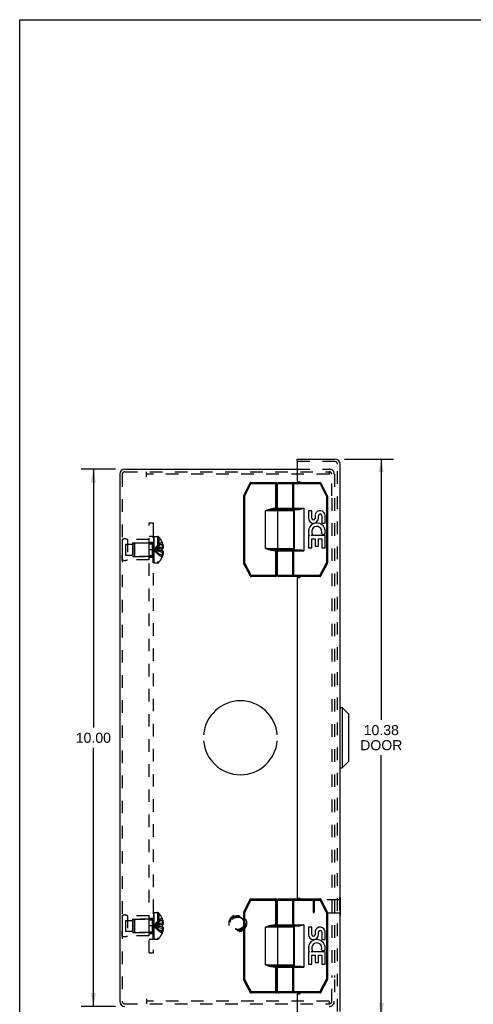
# Model space of a CAD drawing. Header units: inches. Extents: x 0 to 42.5, y 0 to 27.5.
# Tile 10 of 15: x 0 to 8.5, y 9.2 to 27.5. Entities that reach past the tile are written whole.
import ezdxf

# ---------------------------------------------------------------- set-up
doc = ezdxf.new("R2010")
doc.units = ezdxf.units.IN
doc.header["$LTSCALE"] = 2.3375
doc.header["$MEASUREMENT"] = 0
doc.linetypes.add('HIDDEN', pattern=[0.2, 0.1, -0.1])
doc.layers.get('0').update_dxf_attribs({"linetype": 'CONTINUOUS'})
for name, color, linetype in [('DEFAULT_2', 8, 'HIDDEN'), ('DIMENSIONS', 7, 'CONTINUOUS'), ('DOOR_ASSEMBLY', 7, 'CONTINUOUS'), ('OPEN', 7, 'CONTINUOUS'), ('SUBPANEL', 7, 'CONTINUOUS')]:
    doc.layers.add(name, color=color, linetype=linetype)
doc.styles.get("Standard").update_dxf_attribs({"font": 'arial.ttf'})
doc.dimstyles.new('DIMSTYLE_1', dxfattribs={"dimtxt": 0.1875, "dimasz": 0.25, "dimexe": 0.09, "dimexo": 0.07, "dimgap": 0.0375, "dimtad": 0, "dimtih": 1, "dimtoh": 1, "dimzin": 4, "dimdsep": 46, "dimtxsty": 'Standard', "dimblk": '_FILLED', "dimblk1": '_FILLED', "dimblk2": '_FILLED', "dimcen": 0.09, "dimadec": 3, "dimazin": 1, "dimtfac": 1, "dimtdec": 3, "dimtofl": 0, "dimtmove": 0, "dimatfit": 3, "dimldrblk": '_FILLED', "dimfxl": 0, "dimtolj": 1, "dimtzin": 4, "dimarcsym": 0})

# ---------------------------------------------------------------- blocks, each defined once
blk = doc.blocks.new('_FILLED')
at = {"color": 0, "linetype": 'ByBlock'}
blk.add_solid([(0, 0), (-1, 0.2), (-1, -0.2)], dxfattribs=at)
blk = doc.blocks.new('*D10')
at = {"layer": 'DIMENSIONS', "color": 2, "linetype": 'Continuous'}
for p, q in [((6.051, 19.324), (6.964, 19.324)), ((6.739, 19.324), (6.739, 14.467)), ((6.739, 8.949), (6.739, 13.811)), ((6.051, 8.949), (6.964, 8.949))]:
    blk.add_line(p, q, dxfattribs=at)
at = {"layer": 'DIMENSIONS', "color": 2, "linetype": 'Continuous', "xscale": 0.25, "yscale": 0.25, "zscale": 0.25}
for p, rotation in [((6.739, 19.324), 90), ((6.739, 8.949), 270)]:
    blk.add_blockref('_FILLED', p, dxfattribs=dict(at, rotation=rotation))
at = {"layer": 'DIMENSIONS', "color": 2, "linetype": 'Continuous', "insert": (6.739, 14.373), "char_height": 0.1875, "width": 0.78485, "attachment_point": 2, "line_spacing_factor": 0.9}
blk.add_mtext('10.38\\PDOOR', dxfattribs=at)
blk = doc.blocks.new('*D16')
at = {"layer": 'DIMENSIONS', "color": 2, "linetype": 'Continuous'}
for p, q in [((1.784, 19.136), (1.148, 19.136)), ((1.373, 19.136), (1.373, 14.324)), ((1.373, 9.136), (1.373, 13.949)), ((1.784, 9.136), (1.148, 9.136))]:
    blk.add_line(p, q, dxfattribs=at)
at = {"layer": 'DIMENSIONS', "color": 2, "linetype": 'Continuous', "xscale": 0.25, "yscale": 0.25, "zscale": 0.25}
for p, rotation in [((1.373, 19.136), 90), ((1.373, 9.136), 270)]:
    blk.add_blockref('_FILLED', p, dxfattribs=dict(at, rotation=rotation))
at = {"layer": 'DIMENSIONS', "color": 2, "linetype": 'Continuous', "insert": (1.373, 14.23), "char_height": 0.1875, "width": 0.6552, "attachment_point": 2, "line_spacing_factor": 0.9}
blk.add_mtext('10.00', dxfattribs=at)

msp = doc.modelspace()

# ---------------------------------------------------------------- linework, layer by layer
at = {"color": 7, "linetype": 'Continuous'}
for p, q in [((0, 0), (0, 27.5)), ((0, 27.5), (42.5, 27.5))]:
    msp.add_line(p, q, dxfattribs=at)
at = {"color": 3, "linetype": 'Continuous'}
for p, q in [((1.959, 19.136), (5.173, 19.136)), ((1.864, 19.041), (1.864, 9.231))]:
    msp.add_line(p, q, dxfattribs=at)
for centre, start, end in [((1.959, 19.041), 90, 180), ((1.959, 9.231), 180, 270)]:
    msp.add_arc(centre, 0.0948, start, end, dxfattribs=at)
at = {"layer": 'DEFAULT_2', "color": 8, "linetype": 'HIDDEN'}
for p, q in [((1.959, 19.088), (5.765, 19.088)), ((2.364, 18.993), (2.364, 19.088)), ((5.173, 19.136), (5.769, 19.136)), ((5.765, 19.088), (5.765, 19.04)), ((5.765, 19.088), (5.769, 19.088)), ((1.912, 19.041), (1.912, 9.231)), ((5.765, 19.04), (2.364, 19.04)), ((5.816, 18.636), (5.816, 19.041)), ((5.864, 19.041), (5.864, 18.636)), ((5.816, 18.596), (5.816, 9.676)), ((5.864, 18.596), (5.864, 9.676)), ((1.912, 17.824), (1.912, 17.448)), ((1.912, 17.824), (1.912, 17.736)), ((2.012, 17.824), (2.012, 17.448)), ((2.412, 17.824), (2.012, 17.824)), ((2.412, 17.448), (2.412, 17.824)), ((2.487, 17.39), (2.487, 17.879)), ((2.502, 17.879), (2.487, 17.879)), ((2.502, 17.879), (2.487, 17.879)), ((2.502, 17.874), (2.487, 17.874)), ((2.502, 17.872), (2.487, 17.872)), ((2.502, 17.863), (2.487, 17.863)), ((2.502, 17.844), (2.487, 17.844)), ((2.487, 17.844), (2.502, 17.844)), ((2.502, 17.842), (2.487, 17.842)), ((2.502, 17.84), (2.487, 17.84)), ((2.487, 17.837), (2.502, 17.837)), ((2.487, 17.834), (2.502, 17.834)), ((2.502, 17.828), (2.487, 17.828)), ((2.487, 17.824), (2.502, 17.824)), ((2.487, 17.819), (2.502, 17.819)), ((2.487, 17.816), (2.502, 17.816)), ((2.502, 17.815), (2.487, 17.815)), ((2.487, 17.815), (2.502, 17.815)), ((2.487, 17.79), (2.502, 17.79)), ((2.487, 17.778), (2.502, 17.778)), ((2.502, 17.879), (2.502, 17.39)), ((2.507, 17.39), (2.507, 17.882)), ((2.507, 17.882), (2.568, 17.882)), ((2.568, 17.882), (2.568, 17.39)), ((2.595, 17.87), (2.595, 17.402)), ((2.653, 17.777), (2.653, 17.777)), ((2.653, 17.777), (2.653, 17.776)), ((2.653, 17.776), (2.653, 17.654)), ((1.975, 17.738), (1.975, 17.535)), ((1.975, 17.738), (2.1, 17.738)), ((2.1, 17.761), (2.1, 17.511)), ((2.1, 17.761), (2.412, 17.761)), ((2.132, 17.75), (2.142, 17.76)), ((2.132, 17.75), (2.132, 17.522)), ((2.142, 17.76), (2.142, 17.512)), ((2.47, 17.76), (2.142, 17.76)), ((2.47, 17.76), (2.47, 17.512)), ((2.502, 17.775), (2.487, 17.775)), ((2.502, 17.774), (2.487, 17.774)), ((2.502, 17.77), (2.487, 17.77)), ((2.487, 17.763), (2.502, 17.763)), ((2.487, 17.761), (2.502, 17.761)), ((2.487, 17.76), (2.502, 17.76)), ((2.502, 17.748), (2.487, 17.748)), ((2.502, 17.735), (2.487, 17.735)), ((2.487, 17.719), (2.502, 17.719)), ((2.487, 17.708), (2.502, 17.708)), ((2.487, 17.689), (2.502, 17.689)), ((2.502, 17.683), (2.487, 17.683)), ((2.502, 17.683), (2.487, 17.683)), ((2.487, 17.682), (2.502, 17.682)), ((2.487, 17.682), (2.502, 17.682)), ((2.502, 17.674), (2.487, 17.674)), ((2.502, 17.649), (2.487, 17.649)), ((2.502, 17.639), (2.487, 17.639)), ((2.487, 17.634), (2.502, 17.634)), ((2.487, 17.625), (2.502, 17.625)), ((2.487, 17.605), (2.502, 17.605)), ((2.487, 17.595), (2.502, 17.595)), ((2.517, 17.64), (2.492, 17.636)), ((2.517, 17.64), (2.492, 17.636)), ((2.624, 17.621), (2.596, 17.624)), ((2.653, 17.618), (2.624, 17.621)), ((2.653, 17.741), (2.666, 17.741)), ((2.653, 17.686), (2.675, 17.686)), ((2.653, 17.654), (2.653, 17.654)), ((2.653, 17.654), (2.666, 17.654)), ((2.653, 17.618), (2.653, 17.497)), ((2.653, 17.618), (2.653, 17.618)), ((2.666, 17.618), (2.653, 17.618)), ((1.912, 17.448), (1.912, 17.536)), ((1.975, 17.535), (2.1, 17.535)), ((2.412, 17.448), (2.012, 17.448)), ((2.1, 17.511), (2.412, 17.511)), ((2.132, 17.522), (2.142, 17.512)), ((2.47, 17.512), (2.142, 17.512)), ((2.502, 17.584), (2.487, 17.584)), ((2.502, 17.572), (2.487, 17.572)), ((2.487, 17.549), (2.502, 17.549)), ((2.487, 17.549), (2.502, 17.549)), ((2.502, 17.548), (2.487, 17.548)), ((2.487, 17.544), (2.502, 17.544)), ((2.502, 17.542), (2.487, 17.542)), ((2.502, 17.542), (2.487, 17.542)), ((2.487, 17.527), (2.502, 17.527)), ((2.487, 17.515), (2.502, 17.515)), ((2.502, 17.494), (2.487, 17.494)), ((2.502, 17.481), (2.487, 17.481)), ((2.487, 17.481), (2.502, 17.481)), ((2.487, 17.48), (2.502, 17.48)), ((2.487, 17.479), (2.502, 17.479)), ((2.487, 17.468), (2.502, 17.468)), ((2.502, 17.463), (2.487, 17.463)), ((2.502, 17.462), (2.487, 17.462)), ((2.502, 17.46), (2.487, 17.46)), ((2.487, 17.456), (2.502, 17.456)), ((2.487, 17.442), (2.502, 17.442)), ((2.487, 17.442), (2.502, 17.442)), ((2.487, 17.438), (2.502, 17.438)), ((2.487, 17.437), (2.502, 17.437)), ((2.487, 17.429), (2.502, 17.429)), ((2.502, 17.429), (2.487, 17.429)), ((2.502, 17.417), (2.487, 17.417)), ((2.502, 17.411), (2.487, 17.411)), ((2.653, 17.587), (2.675, 17.587)), ((2.653, 17.532), (2.666, 17.532)), ((2.653, 17.497), (2.653, 17.496)), ((2.653, 17.496), (2.653, 17.496)), ((2.502, 17.407), (2.487, 17.407)), ((2.502, 17.406), (2.487, 17.406)), ((2.502, 17.4), (2.487, 17.4)), ((2.502, 17.391), (2.487, 17.391)), ((2.502, 17.39), (2.487, 17.39)), ((2.507, 17.39), (2.568, 17.39)), ((1.912, 10.824), (1.912, 10.448)), ((1.912, 10.824), (1.912, 10.736)), ((2.412, 10.824), (2.012, 10.824)), ((2.012, 10.824), (2.012, 10.448)), ((2.412, 10.448), (2.412, 10.824)), ((2.502, 10.879), (2.487, 10.879)), ((2.502, 10.879), (2.487, 10.879)), ((2.487, 10.39), (2.487, 10.879)), ((2.502, 10.874), (2.487, 10.874)), ((2.502, 10.872), (2.487, 10.872)), ((2.502, 10.863), (2.487, 10.863)), ((2.502, 10.844), (2.487, 10.844)), ((2.487, 10.844), (2.502, 10.844)), ((2.502, 10.842), (2.487, 10.842)), ((2.502, 10.84), (2.487, 10.84)), ((2.487, 10.837), (2.502, 10.837)), ((2.487, 10.834), (2.502, 10.834)), ((2.502, 10.828), (2.487, 10.828)), ((2.487, 10.824), (2.502, 10.824)), ((2.487, 10.819), (2.502, 10.819)), ((2.487, 10.816), (2.502, 10.816)), ((2.502, 10.815), (2.487, 10.815)), ((2.487, 10.815), (2.502, 10.815)), ((2.502, 10.879), (2.502, 10.39)), ((2.507, 10.882), (2.568, 10.882)), ((2.507, 10.39), (2.507, 10.882)), ((2.568, 10.882), (2.568, 10.39)), ((2.595, 10.87), (2.595, 10.402)), ((1.975, 10.738), (2.1, 10.738)), ((1.975, 10.738), (1.975, 10.535)), ((2.1, 10.761), (2.412, 10.761)), ((2.1, 10.761), (2.1, 10.511)), ((2.132, 10.75), (2.142, 10.76)), ((2.132, 10.75), (2.132, 10.522)), ((2.47, 10.76), (2.142, 10.76)), ((2.142, 10.76), (2.142, 10.512)), ((2.47, 10.76), (2.47, 10.512)), ((2.487, 10.79), (2.502, 10.79)), ((2.487, 10.778), (2.502, 10.778)), ((2.502, 10.775), (2.487, 10.775)), ((2.502, 10.774), (2.487, 10.774)), ((2.502, 10.77), (2.487, 10.77)), ((2.487, 10.763), (2.502, 10.763)), ((2.487, 10.761), (2.502, 10.761)), ((2.487, 10.76), (2.502, 10.76)), ((2.502, 10.748), (2.487, 10.748)), ((2.502, 10.735), (2.487, 10.735)), ((2.487, 10.719), (2.502, 10.719)), ((2.487, 10.708), (2.502, 10.708)), ((2.487, 10.689), (2.502, 10.689)), ((2.502, 10.683), (2.487, 10.683)), ((2.502, 10.683), (2.487, 10.683)), ((2.487, 10.682), (2.502, 10.682)), ((2.487, 10.682), (2.502, 10.682)), ((2.502, 10.674), (2.487, 10.674)), ((2.502, 10.649), (2.487, 10.649)), ((2.502, 10.639), (2.487, 10.639)), ((2.487, 10.634), (2.502, 10.634)), ((2.517, 10.64), (2.492, 10.636)), ((2.517, 10.64), (2.492, 10.636)), ((2.653, 10.776), (2.653, 10.777)), ((2.653, 10.777), (2.653, 10.777)), ((2.653, 10.776), (2.653, 10.654)), ((2.653, 10.741), (2.666, 10.741)), ((2.653, 10.686), (2.675, 10.686)), ((2.653, 10.654), (2.653, 10.654)), ((2.653, 10.654), (2.666, 10.654)), ((1.912, 10.448), (1.912, 10.536)), ((1.975, 10.535), (2.1, 10.535)), ((2.412, 10.448), (2.012, 10.448)), ((2.1, 10.511), (2.412, 10.511)), ((2.132, 10.522), (2.142, 10.512)), ((2.47, 10.512), (2.142, 10.512)), ((2.487, 10.625), (2.502, 10.625)), ((2.487, 10.605), (2.502, 10.605)), ((2.487, 10.595), (2.502, 10.595)), ((2.502, 10.584), (2.487, 10.584)), ((2.502, 10.572), (2.487, 10.572)), ((2.487, 10.549), (2.502, 10.549)), ((2.487, 10.549), (2.502, 10.549)), ((2.502, 10.548), (2.487, 10.548)), ((2.487, 10.544), (2.502, 10.544)), ((2.502, 10.542), (2.487, 10.542)), ((2.502, 10.542), (2.487, 10.542)), ((2.487, 10.527), (2.502, 10.527)), ((2.487, 10.515), (2.502, 10.515)), ((2.502, 10.494), (2.487, 10.494)), ((2.502, 10.481), (2.487, 10.481)), ((2.487, 10.481), (2.502, 10.481)), ((2.487, 10.48), (2.502, 10.48)), ((2.487, 10.479), (2.502, 10.479)), ((2.487, 10.468), (2.502, 10.468)), ((2.502, 10.463), (2.487, 10.463)), ((2.502, 10.462), (2.487, 10.462)), ((2.502, 10.46), (2.487, 10.46)), ((2.487, 10.456), (2.502, 10.456)), ((2.624, 10.621), (2.596, 10.624)), ((2.653, 10.618), (2.624, 10.621)), ((2.666, 10.618), (2.653, 10.618)), ((2.653, 10.618), (2.653, 10.618)), ((2.653, 10.618), (2.653, 10.497)), ((2.653, 10.587), (2.675, 10.587)), ((2.653, 10.532), (2.666, 10.532)), ((2.653, 10.497), (2.653, 10.496)), ((2.653, 10.496), (2.653, 10.496)), ((2.487, 10.442), (2.502, 10.442)), ((2.487, 10.442), (2.502, 10.442)), ((2.487, 10.438), (2.502, 10.438)), ((2.487, 10.437), (2.502, 10.437)), ((2.487, 10.429), (2.502, 10.429)), ((2.502, 10.429), (2.487, 10.429)), ((2.502, 10.417), (2.487, 10.417)), ((2.502, 10.411), (2.487, 10.411)), ((2.502, 10.407), (2.487, 10.407)), ((2.502, 10.406), (2.487, 10.406)), ((2.502, 10.4), (2.487, 10.4)), ((2.502, 10.391), (2.487, 10.391)), ((2.502, 10.39), (2.487, 10.39)), ((2.507, 10.39), (2.568, 10.39)), ((5.816, 9.231), (5.816, 9.636)), ((5.864, 9.636), (5.864, 9.231)), ((1.959, 9.184), (5.765, 9.184)), ((2.364, 9.279), (2.364, 9.184)), ((5.765, 9.232), (2.364, 9.232)), ((5.765, 9.232), (5.765, 9.184)), ((5.765, 9.184), (5.769, 9.184))]:
    msp.add_line(p, q, dxfattribs=at)
for points in [[(2.653, 17.777), (2.624, 17.757), (2.596, 17.736), (2.568, 17.713), (2.542, 17.689), (2.517, 17.663), (2.492, 17.636)], [(2.653, 17.741), (2.624, 17.726), (2.596, 17.71), (2.569, 17.693), (2.542, 17.676), (2.517, 17.656), (2.492, 17.636)], [(2.653, 17.686), (2.624, 17.679), (2.596, 17.671), (2.569, 17.663), (2.542, 17.655), (2.517, 17.646), (2.492, 17.636)], [(2.653, 17.496), (2.624, 17.516), (2.596, 17.537), (2.568, 17.559), (2.542, 17.584), (2.517, 17.609), (2.492, 17.636)], [(2.653, 17.532), (2.624, 17.546), (2.596, 17.562), (2.569, 17.579), (2.542, 17.597), (2.517, 17.616), (2.492, 17.636)], [(2.596, 17.623), (2.568, 17.626), (2.542, 17.63), (2.517, 17.633), (2.492, 17.636)], [(2.569, 17.626), (2.542, 17.629), (2.517, 17.633), (2.492, 17.636)], [(2.653, 17.587), (2.624, 17.594), (2.596, 17.601), (2.569, 17.609), (2.542, 17.618), (2.517, 17.627), (2.492, 17.636)], [(2.653, 17.654), (2.624, 17.652), (2.596, 17.649), (2.569, 17.646), (2.542, 17.643), (2.517, 17.64)], [(2.653, 17.654), (2.624, 17.652), (2.596, 17.649), (2.568, 17.646), (2.542, 17.643)], [(2.653, 17.636), (2.653, 17.639), (2.653, 17.642), (2.653, 17.645), (2.653, 17.648), (2.653, 17.651), (2.653, 17.654)], [(2.653, 17.618), (2.653, 17.621), (2.653, 17.624), (2.653, 17.627), (2.653, 17.63), (2.653, 17.633), (2.653, 17.636)], [(2.666, 17.741), (2.668, 17.734), (2.669, 17.727), (2.671, 17.72), (2.672, 17.713), (2.673, 17.706), (2.674, 17.699), (2.674, 17.693), (2.675, 17.686)], [(2.675, 17.686), (2.675, 17.683), (2.674, 17.68), (2.674, 17.677), (2.673, 17.674), (2.672, 17.671), (2.671, 17.668), (2.67, 17.665), (2.669, 17.661), (2.667, 17.658), (2.666, 17.654)], [(2.666, 17.618), (2.667, 17.615), (2.669, 17.611), (2.67, 17.608), (2.671, 17.605), (2.672, 17.602), (2.673, 17.599), (2.674, 17.596), (2.674, 17.593), (2.675, 17.59), (2.675, 17.587)], [(2.675, 17.587), (2.674, 17.58), (2.674, 17.573), (2.673, 17.566), (2.672, 17.559), (2.671, 17.553), (2.669, 17.546), (2.668, 17.539), (2.666, 17.532)], [(2.653, 10.777), (2.624, 10.757), (2.596, 10.736), (2.568, 10.713), (2.542, 10.689), (2.517, 10.663), (2.492, 10.636)], [(2.653, 10.741), (2.624, 10.726), (2.596, 10.71), (2.569, 10.693), (2.542, 10.676), (2.517, 10.656), (2.492, 10.636)], [(2.653, 10.686), (2.624, 10.679), (2.596, 10.671), (2.569, 10.663), (2.542, 10.655), (2.517, 10.646), (2.492, 10.636)], [(2.653, 10.587), (2.624, 10.594), (2.596, 10.601), (2.569, 10.609), (2.542, 10.618), (2.517, 10.627), (2.492, 10.636)], [(2.653, 10.532), (2.624, 10.546), (2.596, 10.562), (2.569, 10.579), (2.542, 10.597), (2.517, 10.616), (2.492, 10.636)], [(2.653, 10.496), (2.624, 10.516), (2.596, 10.537), (2.568, 10.559), (2.542, 10.584), (2.517, 10.609), (2.492, 10.636)], [(2.596, 10.623), (2.568, 10.626), (2.542, 10.63), (2.517, 10.633), (2.492, 10.636)], [(2.569, 10.626), (2.542, 10.629), (2.517, 10.633), (2.492, 10.636)], [(2.653, 10.654), (2.624, 10.652), (2.596, 10.649), (2.569, 10.646), (2.542, 10.643), (2.517, 10.64)], [(2.653, 10.654), (2.624, 10.652), (2.596, 10.649), (2.568, 10.646), (2.542, 10.643)], [(2.653, 10.654), (2.653, 10.651), (2.653, 10.648), (2.653, 10.645), (2.653, 10.642), (2.653, 10.639), (2.653, 10.636)], [(2.653, 10.636), (2.653, 10.633), (2.653, 10.63), (2.653, 10.627), (2.653, 10.624), (2.653, 10.621), (2.653, 10.618)], [(2.666, 10.741), (2.668, 10.734), (2.669, 10.727), (2.671, 10.72), (2.672, 10.713), (2.673, 10.706), (2.674, 10.699), (2.674, 10.693), (2.675, 10.686)], [(2.675, 10.686), (2.675, 10.683), (2.674, 10.68), (2.674, 10.677), (2.673, 10.674), (2.672, 10.671), (2.671, 10.668), (2.67, 10.665), (2.669, 10.661), (2.667, 10.658), (2.666, 10.654)], [(2.666, 10.618), (2.667, 10.615), (2.669, 10.611), (2.67, 10.608), (2.671, 10.605), (2.672, 10.602), (2.673, 10.599), (2.674, 10.596), (2.674, 10.593), (2.675, 10.59), (2.675, 10.587)], [(2.675, 10.587), (2.674, 10.58), (2.674, 10.573), (2.673, 10.566), (2.672, 10.559), (2.671, 10.553), (2.669, 10.546), (2.668, 10.539), (2.666, 10.532)]]:
    msp.add_lwpolyline(points, dxfattribs=at)
for radius in [0.164, 0.142, 0.124, 0.114]:
    msp.add_circle((4.066, 10.684), radius, dxfattribs=at)
for centre, radius, start, end in [((1.959, 19.041), 0.0468, 90, 180), ((5.769, 19.041), 0.0948, 0, 90), ((5.769, 19.041), 0.0468, 0, 90), ((1.962, 17.738), 0.1, 60.0508, 119.9492), ((2.47, 17.797), 0.0372, 329.9503, 360), ((2.568, 17.847), 0.035, 40.9334, 90), ((2.325, 17.636), 0.357, 23.1903, 40.9334), ((2.325, 17.636), 0.357, 17.0407, 23.0017), ((2.47, 17.797), 0.0372, 270, 297.5399), ((1.962, 17.535), 0.1, 240.0508, 299.9492), ((2.47, 17.475), 0.0372, 62.4601, 90), ((2.47, 17.475), 0.0372, 0, 30.0497), ((2.325, 17.636), 0.357, 319.0666, 336.8097), ((2.325, 17.636), 0.357, 336.9983, 342.9593), ((2.568, 17.425), 0.035, 270, 319.0666), ((1.962, 10.738), 0.1, 60.0508, 119.9492), ((2.568, 10.847), 0.035, 40.9334, 90), ((2.325, 10.636), 0.357, 23.1903, 40.9334), ((2.47, 10.797), 0.0372, 270, 297.5399), ((2.47, 10.797), 0.0372, 329.9503, 360), ((2.325, 10.636), 0.357, 17.0407, 23.0017), ((1.962, 10.535), 0.1, 240.0508, 299.9492), ((2.47, 10.475), 0.0372, 62.4601, 90), ((2.47, 10.475), 0.0372, 0, 30.0497), ((2.325, 10.636), 0.357, 319.0666, 336.8097), ((2.325, 10.636), 0.357, 336.9983, 342.9593), ((2.568, 10.425), 0.035, 270, 319.0666), ((1.959, 9.231), 0.0468, 180, 270), ((5.769, 9.231), 0.0948, 270, 360), ((5.769, 9.231), 0.0468, 270, 360)]:
    msp.add_arc(centre, radius, start, end, dxfattribs=at)
at = {"layer": 'DOOR_ASSEMBLY', "color": 7, "linetype": 'Continuous'}
for p, q in [((5.173, 19.276), (5.173, 19.324)), ((5.188, 19.276), (5.173, 19.276)), ((4.289, 18.875), (4.172, 18.64)), ((4.289, 18.875), (4.307, 18.866)), ((4.307, 18.866), (4.307, 18.886)), ((4.307, 18.886), (4.771, 18.886)), ((4.771, 18.381), (4.771, 18.886)), ((4.826, 18.886), (5.6, 18.886)), ((5.107, 18.386), (5.107, 18.886)), ((5.6, 18.886), (5.6, 18.866)), ((5.6, 18.866), (5.617, 18.875)), ((5.735, 18.64), (5.617, 18.875)), ((4.307, 18.866), (4.19, 18.632)), ((4.307, 18.866), (4.791, 18.866)), ((4.791, 18.401), (4.791, 18.866)), ((4.806, 18.406), (4.806, 18.866)), ((4.806, 18.866), (5.6, 18.866)), ((5.091, 18.406), (5.091, 18.866)), ((5.717, 18.632), (5.6, 18.866)), ((4.17, 18.632), (4.17, 17.391)), ((4.17, 18.632), (4.19, 18.632)), ((4.19, 18.632), (4.172, 18.64)), ((4.19, 18.632), (4.19, 17.391)), ((5.735, 18.64), (5.717, 18.632)), ((5.717, 18.632), (5.717, 17.391)), ((5.717, 18.632), (5.737, 18.632)), ((5.737, 18.632), (5.737, 17.391)), ((4.581, 17.661), (4.581, 18.361)), ((5.111, 18.361), (4.581, 18.361)), ((4.722, 18.381), (4.722, 18.401)), ((4.791, 18.401), (4.722, 18.401)), ((5.091, 18.381), (4.722, 18.381)), ((4.806, 18.406), (5.298, 18.406)), ((4.809, 17.661), (4.809, 18.361)), ((4.826, 18.386), (5.215, 18.386)), ((4.875, 18.381), (4.875, 18.386)), ((5.031, 18.381), (5.031, 18.386)), ((5.111, 17.661), (5.111, 18.361)), ((5.118, 18.386), (5.118, 17.636)), ((5.298, 18.406), (5.298, 17.616)), ((5.38, 18.362), (5.38, 18.226)), ((5.443, 18.362), (5.38, 18.362)), ((5.443, 18.226), (5.443, 18.362)), ((5.508, 18.288), (5.508, 18.219)), ((5.568, 18.226), (5.568, 18.268)), ((5.631, 18.268), (5.631, 18.131)), ((5.694, 18.131), (5.694, 18.268)), ((5.631, 18.131), (5.694, 18.131)), ((5.38, 17.901), (5.38, 17.67)), ((5.398, 17.901), (5.38, 17.901)), ((5.432, 17.901), (5.46, 17.92)), ((5.694, 17.901), (5.432, 17.901)), ((5.443, 17.67), (5.443, 17.838)), ((5.443, 17.838), (5.508, 17.838)), ((5.508, 17.838), (5.508, 17.702)), ((5.568, 17.702), (5.568, 17.838)), ((5.568, 17.838), (5.631, 17.838)), ((5.624, 17.937), (5.681, 17.912)), ((5.631, 17.838), (5.631, 17.67)), ((5.694, 17.67), (5.694, 17.901)), ((4.581, 17.661), (5.111, 17.661)), ((4.6, 17.658), (4.581, 17.661)), ((4.722, 17.621), (4.722, 17.641)), ((4.722, 17.641), (5.091, 17.641)), ((4.722, 17.621), (4.791, 17.621)), ((4.771, 17.136), (4.771, 17.641)), ((4.791, 17.156), (4.791, 17.621)), ((4.806, 17.156), (4.806, 17.616)), ((4.806, 17.616), (5.298, 17.616)), ((4.826, 17.636), (5.215, 17.636)), ((4.875, 17.636), (4.875, 17.641)), ((5.031, 17.636), (5.031, 17.641)), ((5.091, 17.156), (5.091, 17.616)), ((5.107, 17.136), (5.107, 17.636)), ((5.38, 17.67), (5.443, 17.67)), ((5.508, 17.702), (5.568, 17.702)), ((5.631, 17.67), (5.694, 17.67)), ((4.19, 17.391), (4.17, 17.391)), ((4.172, 17.382), (4.19, 17.391)), ((4.172, 17.382), (4.294, 17.147)), ((4.19, 17.391), (4.312, 17.156)), ((5.595, 17.156), (5.717, 17.391)), ((5.612, 17.147), (5.735, 17.382)), ((5.737, 17.391), (5.717, 17.391)), ((5.717, 17.391), (5.735, 17.382)), ((4.312, 17.156), (4.294, 17.147)), ((4.312, 17.136), (4.312, 17.156)), ((4.791, 17.156), (4.312, 17.156)), ((4.771, 17.136), (4.312, 17.136)), ((5.595, 17.156), (4.806, 17.156)), ((5.595, 17.136), (4.826, 17.136)), ((5.595, 17.156), (5.595, 17.136)), ((5.612, 17.147), (5.595, 17.156)), ((5.971, 14.699), (6.009, 14.699)), ((6.127, 14.581), (6.009, 14.699)), ((6.009, 14.699), (6.009, 13.574)), ((6.127, 14.581), (6.127, 13.692)), ((5.971, 13.574), (6.009, 13.574)), ((6.127, 13.692), (6.009, 13.574)), ((4.289, 11.125), (4.172, 10.89)), ((4.307, 11.116), (4.19, 10.882)), ((4.289, 11.125), (4.307, 11.116)), ((4.307, 11.136), (4.771, 11.136)), ((4.307, 11.116), (4.307, 11.136)), ((4.307, 11.116), (4.791, 11.116)), ((4.771, 10.631), (4.771, 11.136)), ((4.791, 10.651), (4.791, 11.116)), ((4.806, 11.116), (5.6, 11.116)), ((4.806, 10.656), (4.806, 11.116)), ((4.826, 11.136), (5.6, 11.136)), ((5.091, 10.656), (5.091, 11.116)), ((5.107, 10.636), (5.107, 11.136)), ((5.6, 11.136), (5.6, 11.116)), ((5.6, 11.116), (5.617, 11.125)), ((5.717, 10.882), (5.6, 11.116)), ((5.735, 10.89), (5.617, 11.125)), ((5.975, 11.165), (5.971, 11.165)), ((5.975, 11.165), (5.975, 10.828)), ((4.17, 10.882), (4.19, 10.882)), ((4.17, 10.882), (4.17, 9.641)), ((4.19, 10.882), (4.172, 10.89)), ((4.19, 10.882), (4.19, 9.641)), ((5.735, 10.89), (5.717, 10.882)), ((5.717, 10.882), (5.737, 10.882)), ((5.717, 10.882), (5.717, 9.641)), ((5.737, 10.882), (5.737, 9.641)), ((5.975, 10.828), (5.971, 10.828)), ((4.791, 10.651), (4.722, 10.651)), ((4.722, 10.631), (4.722, 10.651)), ((5.091, 10.631), (4.722, 10.631)), ((4.806, 10.656), (5.298, 10.656)), ((4.826, 10.636), (5.215, 10.636)), ((4.875, 10.631), (4.875, 10.636)), ((5.031, 10.631), (5.031, 10.636)), ((5.118, 10.636), (5.118, 9.886)), ((5.298, 10.656), (5.298, 9.866)), ((5.111, 10.611), (4.581, 10.611)), ((4.581, 9.911), (4.581, 10.611)), ((4.809, 9.911), (4.809, 10.611)), ((5.111, 9.911), (5.111, 10.611)), ((5.443, 10.612), (5.38, 10.612)), ((5.38, 10.612), (5.38, 10.476)), ((5.443, 10.476), (5.443, 10.612)), ((5.508, 10.538), (5.508, 10.469)), ((5.568, 10.476), (5.568, 10.518)), ((5.631, 10.518), (5.631, 10.381)), ((5.694, 10.381), (5.694, 10.518)), ((5.631, 10.381), (5.694, 10.381)), ((5.398, 10.151), (5.38, 10.151)), ((5.38, 10.151), (5.38, 9.92)), ((5.432, 10.151), (5.46, 10.17)), ((5.694, 10.151), (5.432, 10.151)), ((5.443, 10.088), (5.508, 10.088)), ((5.443, 9.92), (5.443, 10.088)), ((5.508, 10.088), (5.508, 9.952)), ((5.568, 10.088), (5.631, 10.088)), ((5.568, 9.952), (5.568, 10.088)), ((5.624, 10.187), (5.681, 10.162)), ((5.631, 10.088), (5.631, 9.92)), ((5.694, 9.92), (5.694, 10.151)), ((4.581, 9.911), (5.111, 9.911)), ((4.6, 9.908), (4.581, 9.911)), ((5.38, 9.92), (5.443, 9.92)), ((5.508, 9.952), (5.568, 9.952)), ((5.631, 9.92), (5.694, 9.92)), ((4.722, 9.891), (5.091, 9.891)), ((4.722, 9.871), (4.722, 9.891)), ((4.722, 9.871), (4.791, 9.871)), ((4.771, 9.386), (4.771, 9.891)), ((4.791, 9.406), (4.791, 9.871)), ((4.806, 9.866), (5.298, 9.866)), ((4.806, 9.406), (4.806, 9.866)), ((4.826, 9.886), (5.215, 9.886)), ((4.875, 9.886), (4.875, 9.891)), ((5.031, 9.886), (5.031, 9.891)), ((5.091, 9.406), (5.091, 9.866)), ((5.107, 9.386), (5.107, 9.886)), ((4.19, 9.641), (4.17, 9.641)), ((4.172, 9.632), (4.19, 9.641)), ((4.172, 9.632), (4.294, 9.397)), ((4.19, 9.641), (4.312, 9.406)), ((5.595, 9.406), (5.717, 9.641)), ((5.612, 9.397), (5.735, 9.632)), ((5.737, 9.641), (5.717, 9.641)), ((5.717, 9.641), (5.735, 9.632)), ((4.312, 9.406), (4.294, 9.397)), ((4.791, 9.406), (4.312, 9.406)), ((4.312, 9.386), (4.312, 9.406)), ((4.771, 9.386), (4.312, 9.386)), ((5.595, 9.406), (4.806, 9.406)), ((5.595, 9.386), (4.826, 9.386)), ((5.612, 9.397), (5.595, 9.406)), ((5.595, 9.406), (5.595, 9.386))]:
    msp.add_line(p, q, dxfattribs=at)
at = {"layer": 'DOOR_ASSEMBLY', "color": 3, "linetype": 'Continuous'}
for p, q in [((5.173, 19.324), (5.876, 19.324)), ((5.173, 19.261), (5.173, 18.916)), ((5.971, 9.044), (5.971, 19.229)), ((5.188, 18.901), (5.219, 18.901)), ((5.173, 17.106), (5.173, 11.166)), ((5.188, 17.121), (5.219, 17.121)), ((5.188, 11.151), (5.219, 11.151)), ((5.173, 9.356), (5.173, 9.012)), ((5.188, 9.371), (5.219, 9.371))]:
    msp.add_line(p, q, dxfattribs=at)
at = {"layer": 'DOOR_ASSEMBLY', "color": 8, "linetype": 'HIDDEN'}
for p, q in [((5.876, 19.276), (5.188, 19.276)), ((5.923, 9.044), (5.923, 19.229)), ((5.475, 11.111), (5.485, 11.121)), ((5.475, 10.883), (5.475, 11.111)), ((5.957, 11.121), (5.485, 11.121)), ((5.485, 11.121), (5.485, 10.873)), ((5.971, 11.165), (5.957, 11.165)), ((5.957, 11.165), (5.957, 10.828)), ((5.475, 10.883), (5.485, 10.873)), ((5.957, 10.873), (5.485, 10.873)), ((5.971, 10.828), (5.957, 10.828))]:
    msp.add_line(p, q, dxfattribs=at)
at = {"layer": 'DOOR_ASSEMBLY', "color": 7, "linetype": 'Continuous'}
for points in [[(5.076, 18.886), (5.078, 18.886), (5.08, 18.885), (5.083, 18.884), (5.085, 18.882), (5.087, 18.88), (5.088, 18.878), (5.09, 18.875), (5.09, 18.872), (5.091, 18.869), (5.091, 18.866)], [(4.581, 18.361), (4.587, 18.364), (4.593, 18.366), (4.599, 18.369), (4.605, 18.371), (4.611, 18.374), (4.617, 18.376), (4.624, 18.379), (4.631, 18.381)], [(4.581, 18.361), (4.594, 18.364), (4.601, 18.365), (4.607, 18.366), (4.613, 18.367), (4.62, 18.369), (4.627, 18.37), (4.634, 18.371)], [(4.631, 18.381), (4.64, 18.384), (4.648, 18.387), (4.657, 18.39), (4.665, 18.393), (4.673, 18.395), (4.681, 18.396), (4.689, 18.398), (4.696, 18.399), (4.703, 18.4), (4.71, 18.401), (4.716, 18.401), (4.722, 18.401)], [(4.634, 18.371), (4.644, 18.373), (4.653, 18.374), (4.661, 18.376), (4.67, 18.377), (4.678, 18.378), (4.685, 18.379), (4.692, 18.38), (4.699, 18.38), (4.705, 18.381), (4.711, 18.381), (4.717, 18.381), (4.722, 18.381)], [(4.809, 18.361), (4.81, 18.364), (4.81, 18.367), (4.811, 18.37), (4.813, 18.373), (4.815, 18.375), (4.817, 18.377), (4.819, 18.379), (4.822, 18.38), (4.825, 18.381), (4.828, 18.381)], [(5.091, 18.406), (5.091, 18.403), (5.09, 18.4), (5.09, 18.397), (5.088, 18.394), (5.087, 18.392), (5.085, 18.39), (5.083, 18.388), (5.08, 18.387), (5.078, 18.386), (5.076, 18.386)], [(5.298, 18.406), (5.287, 18.403), (5.277, 18.4), (5.268, 18.397), (5.259, 18.394), (5.251, 18.392), (5.243, 18.39), (5.235, 18.388), (5.228, 18.387), (5.221, 18.386), (5.215, 18.386)], [(4.631, 17.641), (4.623, 17.644), (4.615, 17.647), (4.606, 17.651), (4.598, 17.654), (4.59, 17.658), (4.581, 17.661)], [(4.634, 17.651), (4.626, 17.653), (4.617, 17.654), (4.609, 17.656), (4.6, 17.658)], [(4.722, 17.621), (4.716, 17.621), (4.709, 17.622), (4.702, 17.623), (4.695, 17.624), (4.687, 17.625), (4.679, 17.626), (4.672, 17.628), (4.664, 17.63), (4.656, 17.633), (4.648, 17.635), (4.639, 17.638), (4.631, 17.641)], [(4.722, 17.641), (4.716, 17.641), (4.71, 17.642), (4.704, 17.642), (4.698, 17.642), (4.691, 17.643), (4.683, 17.644), (4.676, 17.645), (4.668, 17.646), (4.66, 17.647), (4.652, 17.648), (4.643, 17.65), (4.634, 17.651)], [(4.809, 17.661), (4.81, 17.658), (4.81, 17.655), (4.811, 17.652), (4.813, 17.649), (4.815, 17.647), (4.817, 17.645), (4.819, 17.643), (4.822, 17.642), (4.825, 17.641), (4.828, 17.641)], [(5.076, 17.636), (5.078, 17.636), (5.08, 17.635), (5.083, 17.634), (5.085, 17.632), (5.087, 17.63), (5.088, 17.628), (5.09, 17.625), (5.09, 17.622), (5.091, 17.619), (5.091, 17.616)], [(5.215, 17.636), (5.221, 17.636), (5.228, 17.635), (5.235, 17.634), (5.243, 17.633), (5.251, 17.631), (5.259, 17.628), (5.268, 17.626), (5.278, 17.623), (5.287, 17.62), (5.298, 17.616)], [(5.091, 17.156), (5.091, 17.153), (5.09, 17.15), (5.09, 17.147), (5.088, 17.144), (5.087, 17.142), (5.085, 17.14), (5.083, 17.138), (5.08, 17.137), (5.078, 17.136), (5.076, 17.136)], [(5.076, 11.136), (5.078, 11.136), (5.08, 11.135), (5.083, 11.134), (5.085, 11.132), (5.087, 11.13), (5.088, 11.128), (5.09, 11.125), (5.09, 11.122), (5.091, 11.119), (5.091, 11.116)], [(4.581, 10.611), (4.587, 10.614), (4.593, 10.616), (4.599, 10.619), (4.605, 10.621), (4.611, 10.624), (4.617, 10.626), (4.624, 10.629), (4.631, 10.631)], [(4.631, 10.631), (4.64, 10.634), (4.648, 10.637), (4.657, 10.64), (4.665, 10.643), (4.673, 10.645), (4.681, 10.646), (4.689, 10.648), (4.696, 10.649), (4.703, 10.65), (4.71, 10.651), (4.716, 10.651), (4.722, 10.651)], [(4.634, 10.621), (4.644, 10.623), (4.653, 10.624), (4.661, 10.626), (4.67, 10.627), (4.678, 10.628), (4.685, 10.629), (4.692, 10.63), (4.699, 10.63), (4.705, 10.631), (4.711, 10.631), (4.717, 10.631), (4.722, 10.631)], [(4.809, 10.611), (4.81, 10.614), (4.81, 10.617), (4.811, 10.62), (4.813, 10.623), (4.815, 10.625), (4.817, 10.627), (4.819, 10.629), (4.822, 10.63), (4.825, 10.631), (4.828, 10.631)], [(5.091, 10.656), (5.091, 10.653), (5.09, 10.65), (5.09, 10.647), (5.088, 10.644), (5.087, 10.642), (5.085, 10.64), (5.083, 10.638), (5.08, 10.637), (5.078, 10.636), (5.076, 10.636)], [(5.298, 10.656), (5.287, 10.653), (5.277, 10.65), (5.268, 10.647), (5.259, 10.644), (5.251, 10.642), (5.243, 10.64), (5.235, 10.638), (5.228, 10.637), (5.221, 10.636), (5.215, 10.636)], [(4.581, 10.611), (4.594, 10.614), (4.601, 10.615), (4.607, 10.616), (4.613, 10.617), (4.62, 10.619), (4.627, 10.62), (4.634, 10.621)], [(4.631, 9.891), (4.623, 9.894), (4.615, 9.897), (4.606, 9.901), (4.598, 9.904), (4.59, 9.908), (4.581, 9.911)], [(4.634, 9.901), (4.626, 9.903), (4.617, 9.904), (4.609, 9.906), (4.6, 9.908)], [(4.722, 9.891), (4.716, 9.891), (4.71, 9.892), (4.704, 9.892), (4.698, 9.892), (4.691, 9.893), (4.683, 9.894), (4.676, 9.895), (4.668, 9.896), (4.66, 9.897), (4.652, 9.898), (4.643, 9.9), (4.634, 9.901)], [(4.809, 9.911), (4.81, 9.908), (4.81, 9.905), (4.811, 9.902), (4.813, 9.899), (4.815, 9.897), (4.817, 9.895), (4.819, 9.893), (4.822, 9.892), (4.825, 9.891), (4.828, 9.891)], [(4.722, 9.871), (4.716, 9.871), (4.709, 9.872), (4.702, 9.873), (4.695, 9.874), (4.687, 9.875), (4.679, 9.876), (4.672, 9.878), (4.664, 9.88), (4.656, 9.883), (4.648, 9.885), (4.639, 9.888), (4.631, 9.891)], [(5.076, 9.886), (5.078, 9.886), (5.08, 9.885), (5.083, 9.884), (5.085, 9.882), (5.087, 9.88), (5.088, 9.878), (5.09, 9.875), (5.09, 9.872), (5.091, 9.869), (5.091, 9.866)], [(5.215, 9.886), (5.221, 9.886), (5.228, 9.885), (5.235, 9.884), (5.243, 9.883), (5.251, 9.881), (5.259, 9.878), (5.268, 9.876), (5.278, 9.873), (5.287, 9.87), (5.298, 9.866)], [(5.091, 9.406), (5.091, 9.403), (5.09, 9.4), (5.09, 9.397), (5.088, 9.394), (5.087, 9.392), (5.085, 9.39), (5.083, 9.388), (5.08, 9.387), (5.078, 9.386), (5.076, 9.386)]]:
    msp.add_lwpolyline(points, dxfattribs=at)
at = {"layer": 'DOOR_ASSEMBLY', "color": 3, "linetype": 'Continuous'}
for centre, radius, start, end in [((5.188, 19.261), 0.015, 90, 180), ((5.876, 19.229), 0.0948, 0, 90), ((5.188, 18.916), 0.015, 180, 270), ((5.219, 18.886), 0.015, 0, 90), ((5.188, 17.106), 0.015, 90, 180), ((5.219, 17.136), 0.015, 270, 360), ((5.188, 11.166), 0.015, 180, 270), ((5.219, 11.136), 0.015, 0, 90), ((5.188, 9.356), 0.015, 90, 180), ((5.219, 9.386), 0.015, 270, 360)]:
    msp.add_arc(centre, radius, start, end, dxfattribs=at)
at = {"layer": 'DOOR_ASSEMBLY', "color": 8, "linetype": 'HIDDEN'}
msp.add_arc((5.876, 19.229), 0.0468, 0, 90, dxfattribs=at)
at = {"layer": 'DOOR_ASSEMBLY', "color": 7, "linetype": 'Continuous'}
for centre, radius, start, end in [((4.307, 18.866), 0.02, 90, 153.4349), ((4.771, 18.866), 0.02, 0, 90), ((4.826, 18.866), 0.02, 90, 180), ((5.6, 18.866), 0.02, 26.5651, 90), ((4.19, 18.632), 0.02, 153.4349, 180), ((5.717, 18.632), 0.02, 0, 26.5651), ((4.811, 18.401), 0.02, 180, 270), ((4.826, 18.406), 0.02, 180, 270), ((5.091, 18.361), 0.02, 0, 90), ((5.6, 18.268), 0.0943, 359.9911, 167.4338), ((5.474, 18.226), 0.0943, 180, 360), ((5.474, 18.226), 0.0314, 180, 261.2295), ((5.473, 18.231), 0.0362, 263.4285, 341.7628), ((5.6, 18.268), 0.0314, 0, 180.0485), ((5.534, 17.974), 0.154, 161.4199, 206.1963), ((5.537, 17.974), 0.157, 336.5966, 161.8791), ((5.537, 17.974), 0.0943, 336.5966, 215.1122), ((5.537, 17.974), 0.157, 205.737, 207.8532), ((4.811, 17.621), 0.02, 90, 180), ((4.826, 17.616), 0.02, 90, 180), ((5.091, 17.661), 0.02, 270, 360), ((4.19, 17.391), 0.02, 180, 207.4744), ((5.717, 17.391), 0.02, 332.5256, 360), ((4.312, 17.156), 0.02, 207.4744, 270), ((4.771, 17.156), 0.02, 270, 360), ((4.826, 17.156), 0.02, 180, 270), ((5.595, 17.156), 0.02, 270, 332.5256), ((4.307, 11.116), 0.02, 90, 153.4349), ((4.771, 11.116), 0.02, 0, 90), ((4.826, 11.116), 0.02, 90, 180), ((5.6, 11.116), 0.02, 26.5651, 90), ((4.19, 10.882), 0.02, 153.4349, 180), ((5.717, 10.882), 0.02, 0, 26.5651), ((4.811, 10.651), 0.02, 180, 270), ((4.826, 10.656), 0.02, 180, 270), ((5.091, 10.611), 0.02, 0, 90), ((5.474, 10.476), 0.0943, 180, 360), ((5.474, 10.476), 0.0314, 180, 261.2295), ((5.473, 10.481), 0.0362, 263.4285, 341.7628), ((5.6, 10.518), 0.0943, 359.9911, 167.4338), ((5.6, 10.518), 0.0314, 0, 180.0485), ((5.534, 10.224), 0.154, 161.4199, 206.1963), ((5.537, 10.224), 0.157, 336.5966, 161.8791), ((5.537, 10.224), 0.0943, 336.5966, 215.1122), ((5.537, 10.224), 0.157, 205.737, 207.8532), ((5.091, 9.911), 0.02, 270, 360), ((4.811, 9.871), 0.02, 90, 180), ((4.826, 9.866), 0.02, 90, 180), ((4.19, 9.641), 0.02, 180, 207.4744), ((5.717, 9.641), 0.02, 332.5256, 360), ((4.312, 9.406), 0.02, 207.4744, 270), ((4.771, 9.406), 0.02, 270, 360), ((4.826, 9.406), 0.02, 180, 270), ((5.595, 9.406), 0.02, 270, 332.5256)]:
    msp.add_arc(centre, radius, start, end, dxfattribs=at)
at = {"layer": 'OPEN', "color": 40, "linetype": 'Continuous'}
for start, end in [(4.5886, 175.4114), (184.5886, 355.4114)]:
    msp.add_arc((4.114, 14.136), 0.688, start, end, dxfattribs=at)
at = {"layer": 'SUBPANEL', "color": 8, "linetype": 'HIDDEN'}
for p, q in [((2.412, 10.136), (2.412, 18.136)), ((2.412, 18.136), (2.487, 18.136)), ((2.487, 18.136), (2.487, 10.136)), ((2.412, 17.886), (2.487, 17.886)), ((2.412, 17.777), (2.487, 17.777)), ((2.412, 17.745), (2.487, 17.745)), ((2.487, 17.636), (2.412, 17.636)), ((2.412, 17.527), (2.487, 17.527)), ((2.412, 17.496), (2.487, 17.496)), ((2.412, 10.777), (2.487, 10.777)), ((2.412, 10.745), (2.487, 10.745)), ((2.487, 10.636), (2.412, 10.636)), ((2.412, 10.527), (2.487, 10.527)), ((2.412, 10.496), (2.487, 10.496)), ((2.412, 10.386), (2.487, 10.386)), ((2.412, 10.136), (2.487, 10.136))]:
    msp.add_line(p, q, dxfattribs=at)

# ---------------------------------------------------------------- dimensions: what is measured, and where the dimension line sits
at = {"layer": 'DIMENSIONS', "color": 2, "linetype": 'Continuous'}
dim = msp.add_linear_dim(base=(6.739198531, 8.948752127), p1=(5.98107195, 19.323752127), p2=(5.98107195, 8.948752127), angle=270, text='<>\\PDOOR', dimstyle='DIMSTYLE_1', dxfattribs=at)
dim.commit()
dim.dimension.update_dxf_attribs({"geometry": '*D10', "text_midpoint": (6.739198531, 14.13891303), "dimtype": 160})
dim = msp.add_linear_dim(base=(1.373, 9.136), p1=(1.854, 19.136), p2=(1.854, 9.136), angle=270, dimstyle='DIMSTYLE_1', dxfattribs=at)
dim.commit()
dim.dimension.update_dxf_attribs({"geometry": '*D16', "text_midpoint": (1.381, 14.135), "dimtype": 160})

doc.saveas('drawing.dxf')
